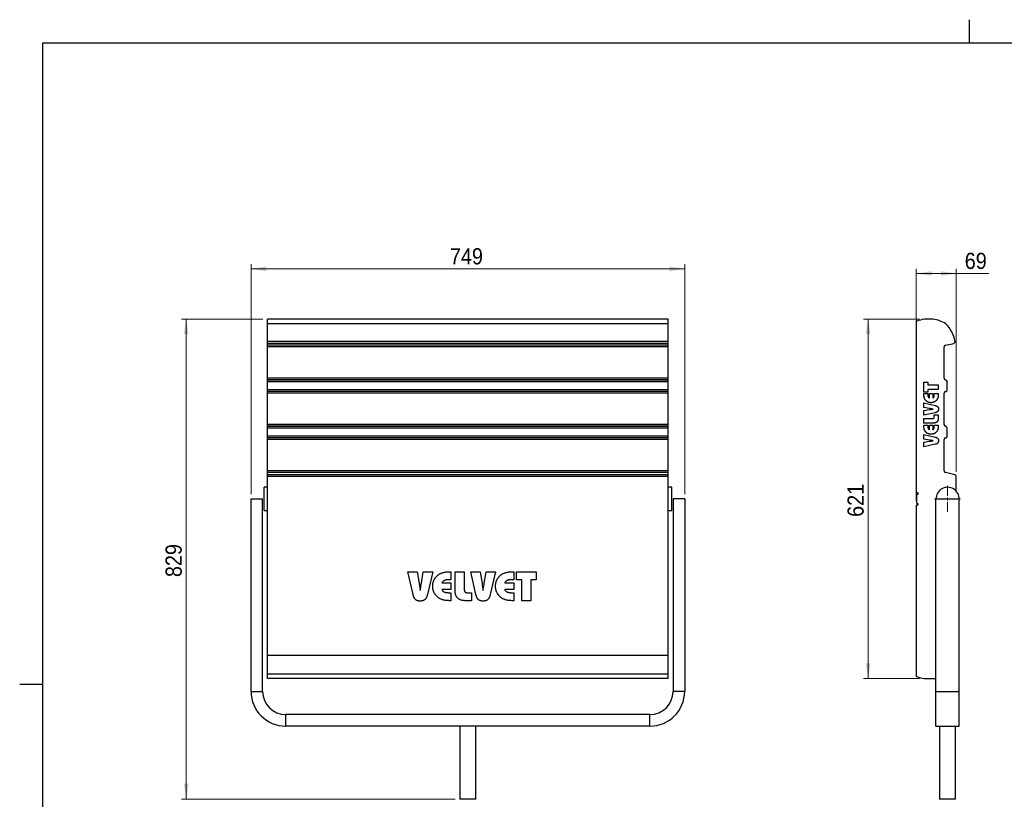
# Model space of a CAD drawing. Header units: millimetres. Extents: x 5 to 415, y 5 to 292.
# Tile 2 of 3: x 5 to 218, y 124 to 292. Entities that reach past the tile are written whole.
import ezdxf

# ---------------------------------------------------------------- set-up
doc = ezdxf.new("R2010")
doc.units = ezdxf.units.MM
doc.linetypes.add('SLD-Continua', pattern=[0])
doc.styles.add('SLDTEXTSTYLE0', font='GOTHIC.TTF', dxfattribs={"width": 0.913})
doc.dimstyles.new('SLDDIMSTYLE0', dxfattribs={"dimtxt": 3.5, "dimasz": 3.302, "dimexe": 0, "dimexo": 0.0625, "dimgap": 0.875, "dimtad": 1, "dimdec": 0, "dimlfac": 8, "dimrnd": 1e-09, "dimzin": 12, "dimdsep": 46, "dimtxsty": 'SLDTEXTSTYLE0', "dimsah": 1, "dimcen": 0.09, "dimadec": 0, "dimazin": 3, "dimtfac": 1, "dimtdec": 0, "dimtofl": 0, "dimtmove": 0, "dimatfit": 3, "dimfxl": 1, "dimfrac": 2, "dimtolj": 1, "dimtzin": 12, "dimarcsym": 0})

# ---------------------------------------------------------------- blocks, each defined once
blk = doc.blocks.new('_D')
at = {"color": 7, "linetype": 'SLD-Continua', "lineweight": 0}
for p, q in [((198.57, 188.18), (198.57, 238.19)), ((207.2, 194.36), (207.2, 238.19)), ((198.57, 237.19), (207.2, 237.19)), ((207.2, 237.19), (214.21, 237.19))]:
    blk.add_line(p, q, dxfattribs=at)
at = {"color": 7, "linetype": 'SLD-Continua', "lineweight": 18}
for points in [[(198.57, 237.19), (201.87, 236.69), (201.87, 237.7)], [(207.2, 237.19), (203.9, 237.7), (203.9, 236.69)]]:
    blk.add_solid(points, dxfattribs=at)
at = {"color": 7, "linetype": 'SLD-Continua', "lineweight": 18, "insert": (209.03, 241.67), "char_height": 3.5, "attachment_point": 1, "rotation": 360, "style": 'SLDTEXTSTYLE0'}
blk.add_mtext('69', dxfattribs=at)
blk = doc.blocks.new('_D_1')
at = {"color": 7, "linetype": 'SLD-Continua', "lineweight": 0}
for p, q in [((199.29, 227.34), (187.18, 227.34)), ((188.18, 227.34), (188.18, 149.71)), ((199.29, 149.71), (187.18, 149.71))]:
    blk.add_line(p, q, dxfattribs=at)
at = {"color": 7, "linetype": 'SLD-Continua', "lineweight": 18}
for points in [[(188.18, 227.34), (187.67, 224.03), (188.69, 224.03)], [(188.18, 149.71), (188.69, 153.01), (187.67, 153.01)]]:
    blk.add_solid(points, dxfattribs=at)
at = {"color": 7, "linetype": 'SLD-Continua', "lineweight": 18, "insert": (183.71, 184.64), "char_height": 3.5, "attachment_point": 1, "rotation": 90, "style": 'SLDTEXTSTYLE0'}
blk.add_mtext('621', dxfattribs=at)
blk = doc.blocks.new('SW_CENTERMARKSYMBOL_0')
at = {"color": 0, "linetype": 'SLD-Continua', "lineweight": 18}
for p, q in [((0, 0.625), (0, 2.8125)), ((-0.625, 0), (-2.8125, 0)), ((0, 0), (-0.3125, 0)), ((0, 0), (0, 0.3125)), ((0, 0), (0, -0.3125)), ((0, 0), (0.3125, 0)), ((0.625, 0), (2.8125, 0)), ((0, -0.625), (0, -2.8125))]:
    blk.add_line(p, q, dxfattribs=at)
blk = doc.blocks.new('_D_8')
at = {"color": 7, "linetype": 'SLD-Continua', "lineweight": 0}
for p, q in [((54.95, 189.52), (54.95, 239.19)), ((54.95, 238.19), (148.57, 238.19)), ((148.57, 189.52), (148.57, 239.19))]:
    blk.add_line(p, q, dxfattribs=at)
at = {"color": 7, "linetype": 'SLD-Continua', "lineweight": 18}
for points in [[(54.95, 238.19), (58.25, 237.68), (58.25, 238.7)], [(148.57, 238.19), (145.27, 238.7), (145.27, 237.68)]]:
    blk.add_solid(points, dxfattribs=at)
at = {"color": 7, "linetype": 'SLD-Continua', "lineweight": 18, "insert": (97.88, 242.66), "char_height": 3.5, "attachment_point": 1, "style": 'SLDTEXTSTYLE0'}
blk.add_mtext('749', dxfattribs=at)
blk = doc.blocks.new('_D_9')
at = {"color": 7, "linetype": 'SLD-Continua', "lineweight": 0}
for p, q in [((57.51, 227.34), (39.95, 227.34)), ((40.95, 227.34), (40.95, 123.71)), ((99.01, 123.71), (39.95, 123.71))]:
    blk.add_line(p, q, dxfattribs=at)
at = {"color": 7, "linetype": 'SLD-Continua', "lineweight": 18}
for points in [[(40.95, 227.34), (40.44, 224.03), (41.45, 224.03)], [(40.95, 123.71), (41.45, 127.01), (40.44, 127.01)]]:
    blk.add_solid(points, dxfattribs=at)
at = {"color": 7, "linetype": 'SLD-Continua', "lineweight": 18, "insert": (36.48, 171.64), "char_height": 3.5, "attachment_point": 1, "rotation": 90, "style": 'SLDTEXTSTYLE0'}
blk.add_mtext('829', dxfattribs=at)

msp = doc.modelspace()

# ---------------------------------------------------------------- linework, layer by layer
at = {"color": 7, "linetype": 'SLD-Continua', "lineweight": 25}
for p, q in [((210, 292.001), (210, 286.999)), ((10, 10), (10, 287)), ((10, 287), (410, 287)), ((145.008, 227.3361), (58.508, 227.3361)), ((58.508, 226.3416), (58.508, 227.3361)), ((145.008, 226.3416), (58.508, 226.3416)), ((58.508, 222.5332), (58.508, 226.3416)), ((145.008, 226.3416), (145.008, 227.3361)), ((145.008, 222.5332), (145.008, 226.3416)), ((198.57, 226.8075), (198.57, 189.8677)), ((202.174, 227.3361), (200.2861, 227.3361)), ((145.008, 222.5332), (58.508, 222.5332)), ((58.508, 222.1002), (58.508, 222.5332)), ((145.008, 222.1002), (58.508, 222.1002)), ((58.508, 221.6969), (58.508, 222.1002)), ((145.008, 221.6969), (58.508, 221.6969)), ((58.508, 221.3312), (58.508, 221.6969)), ((145.008, 221.3312), (58.508, 221.3312)), ((58.508, 214.5713), (58.508, 221.3312)), ((145.008, 222.1002), (145.008, 222.5332)), ((145.008, 221.6969), (145.008, 222.1002)), ((145.008, 221.3312), (145.008, 221.6969)), ((145.008, 214.5713), (145.008, 221.3312)), ((204.5738, 214.5713), (204.5738, 221.3312)), ((204.8659, 221.6969), (206.6451, 222.1002)), ((145.008, 214.5713), (58.508, 214.5713)), ((58.508, 214.2069), (58.508, 214.5713)), ((145.008, 214.2069), (58.508, 214.2069)), ((58.508, 214.1794), (58.508, 214.2069)), ((145.008, 214.1794), (58.508, 214.1794)), ((58.508, 213.815), (58.508, 214.1794)), ((145.008, 213.815), (58.508, 213.815)), ((58.508, 212.0831), (58.508, 213.815)), ((145.008, 214.2069), (145.008, 214.5713)), ((145.008, 214.1794), (145.008, 214.2069)), ((145.008, 213.815), (145.008, 214.1794)), ((145.008, 212.0831), (145.008, 213.815)), ((200.1988, 211.5548), (200.1988, 213.693)), ((200.1988, 213.693), (201.0623, 213.693)), ((201.0623, 213.693), (201.0623, 213.1173)), ((201.0623, 213.1173), (203.3238, 213.1173)), ((203.3238, 213.1173), (203.3238, 212.1305)), ((204.9738, 214.1794), (204.8604, 214.2069)), ((205.2605, 212.0831), (205.2605, 213.815)), ((145.008, 212.0831), (58.508, 212.0831)), ((58.508, 211.7187), (58.508, 212.0831)), ((145.008, 211.7187), (58.508, 211.7187)), ((58.508, 211.6912), (58.508, 211.7187)), ((145.008, 211.6912), (58.508, 211.6912)), ((58.508, 211.3268), (58.508, 211.6912)), ((145.008, 211.3268), (58.508, 211.3268)), ((58.508, 204.577), (58.508, 211.3268)), ((145.008, 211.7187), (145.008, 212.0831)), ((145.008, 211.6912), (145.008, 211.7187)), ((145.008, 211.3268), (145.008, 211.6912)), ((145.008, 204.577), (145.008, 211.3268)), ((201.0623, 211.5548), (200.1988, 211.5548)), ((200.1988, 211.267), (201.0623, 211.267)), ((200.1988, 211.1854), (200.1988, 211.267)), ((201.0623, 212.1305), (201.0623, 211.5548)), ((203.3238, 212.1305), (201.0623, 212.1305)), ((201.0623, 211.267), (201.0623, 211.0781)), ((201.3912, 211.267), (202.1314, 211.267)), ((201.3912, 210.2847), (201.3912, 211.267)), ((202.1314, 211.267), (202.1314, 210.2802)), ((202.4603, 211.267), (203.3238, 211.267)), ((202.4603, 211.0781), (202.4603, 211.267)), ((203.3238, 211.267), (203.3238, 211.1854)), ((204.5738, 204.577), (204.5738, 211.3268)), ((204.8604, 211.6912), (204.9738, 211.7187)), ((200.1988, 209.2522), (202.6524, 208.6856)), ((200.1988, 208.2429), (200.1988, 209.2522)), ((201.449, 208.0289), (200.1988, 208.2429)), ((200.1988, 207.5773), (201.4516, 207.7957)), ((200.1988, 206.5795), (200.1988, 207.5773)), ((202.6524, 207.1346), (200.1988, 206.5795)), ((202.1609, 207.8979), (202.2329, 207.9069)), ((202.4603, 206.6618), (203.3238, 206.6618)), ((202.4603, 206.1915), (202.4603, 206.6618)), ((203.3238, 206.6618), (203.3238, 206.0501)), ((145.008, 204.577), (58.508, 204.577)), ((58.508, 204.2181), (58.508, 204.577)), ((145.008, 204.2181), (58.508, 204.2181)), ((58.508, 204.1714), (58.508, 204.2181)), ((145.008, 204.1714), (58.508, 204.1714)), ((58.508, 203.8125), (58.508, 204.1714)), ((145.008, 204.2181), (145.008, 204.577)), ((145.008, 204.1714), (145.008, 204.2181)), ((145.008, 203.8125), (145.008, 204.1714)), ((200.1988, 205.8805), (202.1538, 205.8805)), ((200.1988, 204.8937), (200.1988, 205.8805)), ((202.2219, 204.8937), (200.1988, 204.8937)), ((200.1988, 204.4414), (201.0623, 204.4414)), ((200.1988, 204.3598), (200.1988, 204.4414)), ((201.0623, 204.4414), (201.0623, 204.2525)), ((201.3912, 204.4414), (202.1314, 204.4414)), ((201.3912, 203.459), (201.3912, 204.4414)), ((202.1314, 204.4414), (202.1314, 203.4545)), ((202.4603, 204.4414), (203.3238, 204.4414)), ((202.4603, 204.2525), (202.4603, 204.4414)), ((203.3238, 204.4414), (203.3238, 204.3598)), ((204.9942, 204.1714), (204.84, 204.2181)), ((145.008, 203.8125), (58.508, 203.8125)), ((58.508, 202.0767), (58.508, 203.8125)), ((145.008, 202.0767), (58.508, 202.0767)), ((58.508, 201.7123), (58.508, 202.0767)), ((145.008, 202.0767), (145.008, 203.8125)), ((145.008, 201.7123), (145.008, 202.0767)), ((200.1988, 202.4266), (202.6524, 201.8599)), ((200.1988, 201.4172), (200.1988, 202.4266)), ((205.2605, 202.0767), (205.2605, 203.8125)), ((145.008, 201.7123), (58.508, 201.7123)), ((58.508, 201.6848), (58.508, 201.7123)), ((145.008, 201.6848), (58.508, 201.6848)), ((58.508, 201.3204), (58.508, 201.6848)), ((145.008, 201.3204), (58.508, 201.3204)), ((58.508, 194.5702), (58.508, 201.3204)), ((145.008, 201.6848), (145.008, 201.7123)), ((145.008, 201.3204), (145.008, 201.6848)), ((145.008, 194.5702), (145.008, 201.3204)), ((201.449, 201.2033), (200.1988, 201.4172)), ((200.1988, 200.7516), (201.4516, 200.9701)), ((200.1988, 199.7539), (200.1988, 200.7516)), ((202.6524, 200.309), (200.1988, 199.7539)), ((202.1609, 201.0722), (202.2329, 201.0812)), ((204.5738, 194.5702), (204.5738, 201.3204)), ((204.8604, 201.6848), (204.9738, 201.7123)), ((145.008, 194.5702), (58.508, 194.5702)), ((58.508, 194.2052), (58.508, 194.5702)), ((145.008, 194.2052), (58.508, 194.2052)), ((58.508, 193.7218), (58.508, 194.2052)), ((145.008, 193.7218), (58.508, 193.7218)), ((58.508, 193.3569), (58.508, 193.7218)), ((145.008, 194.2052), (145.008, 194.5702)), ((145.008, 193.7218), (145.008, 194.2052)), ((145.008, 193.3569), (145.008, 193.7218)), ((206.9116, 193.7218), (204.8627, 194.2052)), ((145.008, 193.3569), (58.508, 193.3569)), ((58.508, 190.1708), (58.508, 193.3569)), ((145.008, 190.1708), (145.008, 193.3569)), ((207.2005, 190.1708), (207.2005, 193.3569)), ((58.508, 191.0223), (57.758, 191.0223)), ((57.758, 188.5223), (57.758, 191.0223)), ((58.508, 186.8738), (58.508, 190.1708)), ((145.758, 191.0223), (145.008, 191.0223)), ((145.008, 186.8738), (145.008, 190.1708)), ((145.758, 188.5223), (145.758, 191.0223)), ((198.57, 189.8677), (198.895, 189.8677)), ((198.6337, 189.3737), (198.6337, 187.6713)), ((198.895, 189.4987), (198.7587, 189.4987)), ((198.895, 189.8677), (198.895, 189.4987)), ((54.9464, 146.9589), (54.9464, 188.5223)), ((54.9464, 188.5223), (57.4464, 188.5223)), ((57.4464, 146.9589), (57.4464, 188.5223)), ((57.758, 186.0223), (57.758, 188.5223)), ((145.758, 186.0223), (145.758, 188.5223)), ((146.0696, 188.5223), (146.0696, 146.9589)), ((148.5696, 188.5223), (146.0696, 188.5223)), ((148.5696, 188.5223), (148.5696, 146.9589)), ((198.57, 187.1773), (198.57, 150.2375)), ((198.895, 187.1773), (198.57, 187.1773)), ((198.7587, 187.5463), (198.895, 187.5463)), ((198.895, 187.5463), (198.895, 187.1773)), ((202.82, 188.5223), (207.82, 188.5223)), ((202.82, 146.9589), (202.82, 188.5223)), ((207.82, 146.9589), (207.82, 188.5223)), ((57.758, 186.0223), (58.508, 186.0223)), ((58.508, 154.7048), (58.508, 186.8738)), ((145.008, 154.7048), (145.008, 186.8738)), ((145.008, 186.0223), (145.758, 186.0223)), ((88.8142, 172.7884), (90.8097, 172.7884)), ((89.9244, 167.8812), (88.8142, 172.7884)), ((90.8097, 172.7884), (91.2466, 170.2828)), ((91.7131, 170.2879), (92.141, 172.7884)), ((92.141, 172.7884), (94.1596, 172.7884)), ((94.1596, 172.7884), (93.0263, 167.8812)), ((97.9438, 172.7884), (98.107, 172.7884)), ((98.107, 172.7884), (98.107, 171.0615)), ((99.0116, 172.7884), (100.9853, 172.7884)), ((99.0116, 168.7421), (99.0116, 172.7884)), ((100.9853, 172.7884), (100.9853, 168.8783)), ((102.3833, 172.7884), (104.3788, 172.7884)), ((103.4935, 167.8812), (102.3833, 172.7884)), ((104.3788, 172.7884), (104.8157, 170.2828)), ((105.2821, 170.2879), (105.71, 172.7884)), ((105.71, 172.7884), (107.7287, 172.7884)), ((107.7287, 172.7884), (106.5954, 167.8812)), ((111.5129, 172.7884), (111.6761, 172.7884)), ((111.6761, 172.7884), (111.6761, 171.0615)), ((112.2517, 172.7884), (116.528, 172.7884)), ((112.2517, 171.0615), (112.2517, 172.7884)), ((116.528, 172.7884), (116.528, 171.0615)), ((96.1423, 170.4036), (98.107, 170.4036)), ((98.107, 171.0615), (97.7292, 171.0615)), ((98.107, 170.4036), (98.107, 168.9233)), ((109.7114, 170.4036), (111.6761, 170.4036)), ((111.6761, 171.0615), (111.2983, 171.0615)), ((111.6761, 170.4036), (111.6761, 168.9233)), ((113.403, 171.0615), (112.2517, 171.0615)), ((113.403, 166.5384), (113.403, 171.0615)), ((115.3767, 171.0615), (115.3767, 166.5384)), ((116.528, 171.0615), (115.3767, 171.0615)), ((91.4509, 168.8642), (91.4689, 168.7203)), ((98.107, 168.9233), (96.1333, 168.9233)), ((97.7292, 168.2654), (98.107, 168.2654)), ((98.107, 168.2654), (98.107, 166.5384)), ((101.6072, 168.2654), (102.5478, 168.2654)), ((102.5478, 168.2654), (102.5478, 166.5384)), ((105.02, 168.8642), (105.038, 168.7203)), ((111.6761, 168.9233), (109.7024, 168.9233)), ((111.2983, 168.2654), (111.6761, 168.2654)), ((111.6761, 168.2654), (111.6761, 166.5384)), ((98.107, 166.5384), (97.9438, 166.5384)), ((102.5478, 166.5384), (101.3245, 166.5384)), ((111.6761, 166.5384), (111.5129, 166.5384)), ((115.3767, 166.5384), (113.403, 166.5384)), ((145.008, 154.7048), (58.508, 154.7048)), ((58.508, 150.7034), (58.508, 154.7048)), ((145.008, 150.7034), (145.008, 154.7048)), ((145.008, 150.7034), (58.508, 150.7034)), ((58.508, 149.7089), (58.508, 150.7034)), ((145.008, 149.7089), (58.508, 149.7089)), ((145.008, 149.7089), (145.008, 150.7034)), ((200.2861, 149.7089), (202.174, 149.7089)), ((4.999, 148.5), (10.001, 148.5)), ((54.9464, 146.9589), (57.4464, 146.9589)), ((148.5696, 146.9589), (146.0696, 146.9589)), ((202.82, 146.9589), (207.82, 146.9589)), ((202.82, 139.4598), (202.82, 146.9589)), ((207.82, 139.4598), (207.82, 146.9589)), ((62.4455, 139.4598), (62.4455, 141.9598)), ((141.0705, 141.9598), (62.4455, 141.9598)), ((141.0705, 139.4598), (141.0705, 141.9598)), ((141.0705, 139.4598), (62.4455, 139.4598)), ((100.008, 139.4598), (100.008, 123.7098)), ((103.508, 123.7098), (103.508, 139.4598)), ((202.82, 139.4598), (207.82, 139.4598)), ((203.57, 139.4598), (203.57, 123.7098)), ((207.07, 123.7098), (207.07, 139.4598)), ((103.508, 123.7098), (100.008, 123.7098)), ((207.07, 123.7098), (203.57, 123.7098))]:
    msp.add_line(p, q, dxfattribs=at)
at = {"color": 7, "linetype": 'SLD-Continua', "lineweight": 25, "flags": 128}
msp.add_lwpolyline([(202.174, 149.7089), (202.5407, 149.7701), (202.82, 149.8297)], dxfattribs=at)
at = {"color": 7, "linetype": 'SLD-Continua', "lineweight": 25}
for centre, radius, start, end in [((198.7554, 226.6398), 0.25, 111.830462, 137.891097), ((201.7295, 219.2154), 8.2479, 100.079396, 111.830462), ((201.157, 220.1077), 7.2996, 58.649545, 81.990707), ((199.75, 221.2236), 7.2995, 10.336013, 44.518699), ((204.9488, 221.3312), 0.375, 102.773073, 180), ((206.5622, 222.466), 0.375, 282.773073, 10.336013), ((204.9488, 214.5713), 0.375, 180, 256.373005), ((204.8855, 213.815), 0.375, 360, 76.373005), ((204.9488, 211.3268), 0.375, 103.626995, 180), ((204.8855, 212.0831), 0.375, 283.626995, 360), ((204.9488, 204.577), 0.375, 180, 253.141601), ((204.8855, 203.8125), 0.375, 360, 73.141601), ((204.8855, 202.0767), 0.375, 283.626995, 360), ((204.9488, 201.3204), 0.375, 103.626995, 180), ((204.9488, 194.5702), 0.375, 180, 256.726149), ((206.8255, 193.3569), 0.375, 360, 76.726149), ((198.7587, 189.3737), 0.125, 90, 180), ((205.3211, 188.5223), 2.5, 358.285791, 180), ((198.7587, 187.6713), 0.125, 180, 270), ((198.7554, 150.4052), 0.25, 222.108903, 248.169538), ((201.7295, 157.8296), 8.2479, 248.169538, 259.920603), ((62.4455, 146.9589), 7.4991, 180, 270), ((62.4455, 146.9589), 4.9991, 180, 270), ((141.0705, 146.9589), 7.4991, 270, 0), ((141.0705, 146.9589), 4.9991, 270, 0)]:
    msp.add_arc(centre, radius, start, end, dxfattribs=at)
for points, knots in [([(200.4628, 209.9917), (200.4415, 210.0268), (200.3976, 210.0991), (200.3452, 210.2193), (200.2995, 210.3505), (200.2625, 210.4938), (200.2337, 210.6493), (200.2139, 210.8171), (200.2004, 210.9972), (200.1994, 211.1214), (200.1988, 211.1854)], [0, 0, 0, 0, 0.099467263, 0.204643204, 0.31668497, 0.435702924, 0.56287169, 0.699267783, 0.844875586, 1, 1, 1, 1]), ([(201.0623, 211.0781), (201.0626, 211.0505), (201.0631, 210.9969), (201.0662, 210.9191), (201.0718, 210.8465), (201.0803, 210.7792), (201.0903, 210.7172), (201.103, 210.6605), (201.1184, 210.6092), (201.1412, 210.5483), (201.1785, 210.479), (201.2362, 210.4045), (201.3075, 210.3383), (201.3628, 210.3029), (201.3912, 210.2847)], [0, 0, 0, 0, 0.09137385, 0.17714393, 0.25742841, 0.33236133, 0.40129015, 0.46520457, 0.52435845, 0.57815667, 0.68018493, 0.7831747, 0.88841916, 1, 1, 1, 1]), ([(202.1314, 210.2802), (202.1598, 210.2979), (202.2155, 210.3327), (202.2868, 210.3983), (202.3444, 210.4729), (202.3815, 210.5425), (202.4041, 210.6039), (202.4196, 210.6555), (202.4323, 210.7129), (202.4422, 210.7756), (202.4508, 210.8435), (202.4564, 210.9168), (202.4594, 210.9957), (202.46, 211.0501), (202.4603, 211.0781)], [0, 0, 0, 0, 0.110164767, 0.215335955, 0.316759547, 0.418836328, 0.472991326, 0.531813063, 0.596055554, 0.66598709, 0.740499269, 0.821035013, 0.907730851, 1, 1, 1, 1]), ([(203.3238, 211.1854), (203.3231, 211.1214), (203.3219, 210.9972), (203.3096, 210.8171), (203.2894, 210.6493), (203.2608, 210.4938), (203.2235, 210.3506), (203.179, 210.219), (203.1256, 210.0991), (203.0813, 210.0268), (203.0597, 209.9917)], [0, 0, 0, 0, 0.15508276, 0.30061543, 0.4369749, 0.56410951, 0.6830955, 0.7949378, 0.90029883, 1, 1, 1, 1]), ([(201.7594, 209.2933), (201.7264, 209.2937), (201.6609, 209.2944), (201.5637, 209.3041), (201.4684, 209.3179), (201.375, 209.3379), (201.2836, 209.364), (201.1935, 209.3942), (201.1061, 209.4321), (201.0207, 209.4743), (200.9379, 209.5217), (200.8587, 209.5745), (200.7835, 209.6324), (200.712, 209.695), (200.6438, 209.7618), (200.5793, 209.8334), (200.5187, 209.91), (200.4816, 209.9643), (200.4628, 209.9917)], [0, 0, 0, 0, 0.06441234, 0.12781938, 0.19038123, 0.25237884, 0.31406266, 0.37594456, 0.43776427, 0.49984502, 0.56202707, 0.62383688, 0.68555612, 0.74719174, 0.80928234, 0.8717505, 0.93515755, 1, 1, 1, 1]), ([(203.0597, 209.9917), (203.041, 209.9645), (203.0039, 209.9106), (202.9431, 209.8346), (202.8788, 209.7631), (202.8105, 209.6962), (202.7386, 209.6336), (202.6625, 209.5766), (202.5833, 209.5236), (202.5005, 209.4755), (202.4148, 209.4327), (202.327, 209.395), (202.2372, 209.3638), (202.1454, 209.3378), (202.0516, 209.3179), (201.9558, 209.3042), (201.8583, 209.2944), (201.7926, 209.2937), (201.7594, 209.2933)], [0, 0, 0, 0, 0.06437995, 0.12734153, 0.18969294, 0.25166751, 0.31350281, 0.37518581, 0.43688011, 0.49915466, 0.56167903, 0.62338321, 0.68528607, 0.74685461, 0.80914454, 0.8720023, 0.93529084, 1, 1, 1, 1]), ([(202.6524, 208.6856), (202.6831, 208.6782), (202.7426, 208.6639), (202.8278, 208.6374), (202.9062, 208.6078), (202.9784, 208.5761), (203.0434, 208.5407), (203.1019, 208.5027), (203.1537, 208.4615), (203.1989, 208.4167), (203.2391, 208.3688), (203.2719, 208.3155), (203.3015, 208.259), (203.3243, 208.1971), (203.3432, 208.131), (203.3556, 208.0602), (203.3636, 207.985), (203.3645, 207.9335), (203.3649, 207.9069)], [0, 0, 0, 0, 0.081246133, 0.157400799, 0.229237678, 0.296815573, 0.360178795, 0.419470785, 0.47591701, 0.530071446, 0.582909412, 0.636406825, 0.690863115, 0.746836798, 0.80579249, 0.867392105, 0.931644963, 1, 1, 1, 1]), ([(201.5602, 208.0116), (201.5467, 208.0135), (201.5225, 208.0168), (201.4906, 208.022), (201.467, 208.0259), (201.4542, 208.0281), (201.449, 208.0289)], [0, 0, 0, 0, 0.36344061, 0.65261841, 0.86104736, 1, 1, 1, 1]), ([(201.4516, 207.7957), (201.4617, 207.7974), (201.4874, 207.8018), (201.5342, 207.8096), (201.5979, 207.8191), (201.6782, 207.8305), (201.7752, 207.8448), (201.8889, 207.8608), (202.0193, 207.8788), (202.1119, 207.8913), (202.1609, 207.8979)], [0, 0, 0, 0, 0.042742, 0.10906555, 0.19883301, 0.31205265, 0.44885489, 0.60911214, 0.79282668, 1, 1, 1, 1]), ([(202.2329, 207.9069), (202.1236, 207.9234), (201.8993, 207.9575), (201.6752, 207.9932), (201.5602, 208.0116)], [0, 0, 0, 0, 0.48690311, 1, 1, 1, 1]), ([(203.3649, 207.9069), (203.3644, 207.8809), (203.3635, 207.8302), (203.3556, 207.7564), (203.3433, 207.6866), (203.3241, 207.6215), (203.3015, 207.5599), (203.2721, 207.5034), (203.2388, 207.4506), (203.1991, 207.4028), (203.1534, 207.3586), (203.1017, 207.3176), (203.0438, 207.2786), (202.9782, 207.2443), (202.9062, 207.2123), (202.8278, 207.1828), (202.7426, 207.1562), (202.6831, 207.142), (202.6524, 207.1346)], [0, 0, 0, 0, 0.06704842, 0.13108313, 0.19191227, 0.25010783, 0.30637135, 0.36110962, 0.41441716, 0.46752873, 0.52157624, 0.57831474, 0.63821917, 0.7016475, 0.76957532, 0.84178417, 0.91833317, 1, 1, 1, 1]), ([(200.4628, 203.166), (200.4415, 203.2012), (200.3976, 203.2734), (200.3452, 203.3936), (200.2995, 203.5248), (200.2625, 203.6682), (200.2337, 203.8236), (200.2139, 203.9914), (200.2004, 204.1715), (200.1994, 204.2957), (200.1988, 204.3598)], [0, 0, 0, 0, 0.099467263, 0.204643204, 0.31668497, 0.435702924, 0.56287169, 0.699267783, 0.844875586, 1, 1, 1, 1]), ([(201.0623, 204.2525), (201.0626, 204.2248), (201.0631, 204.1713), (201.0662, 204.0935), (201.0718, 204.0208), (201.0803, 203.9535), (201.0903, 203.8915), (201.103, 203.8348), (201.1184, 203.7835), (201.1412, 203.7226), (201.1785, 203.6533), (201.2362, 203.5789), (201.3075, 203.5126), (201.3628, 203.4772), (201.3912, 203.459)], [0, 0, 0, 0, 0.09137385, 0.17714393, 0.25742841, 0.33236133, 0.40129015, 0.46520457, 0.52435845, 0.57815667, 0.68018493, 0.7831747, 0.88841916, 1, 1, 1, 1]), ([(202.1314, 203.4545), (202.1598, 203.4723), (202.2155, 203.507), (202.2868, 203.5727), (202.3444, 203.6473), (202.3815, 203.7168), (202.4041, 203.7782), (202.4196, 203.8299), (202.4323, 203.8872), (202.4422, 203.9499), (202.4508, 204.0178), (202.4564, 204.0911), (202.4594, 204.17), (202.46, 204.2244), (202.4603, 204.2525)], [0, 0, 0, 0, 0.110164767, 0.215335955, 0.316759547, 0.418836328, 0.472991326, 0.531813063, 0.596055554, 0.66598709, 0.740499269, 0.821035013, 0.907730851, 1, 1, 1, 1]), ([(202.1538, 205.8805), (202.1781, 205.8815), (202.2239, 205.8834), (202.2881, 205.8969), (202.342, 205.9216), (202.3864, 205.9562), (202.4204, 206.0012), (202.4443, 206.0561), (202.4583, 206.1207), (202.4596, 206.167), (202.4603, 206.1915)], [0, 0, 0, 0, 0.14519165, 0.27392175, 0.38975558, 0.4974467, 0.60716279, 0.72363303, 0.85361398, 1, 1, 1, 1]), ([(203.3238, 206.0501), (203.3228, 206.0026), (203.321, 205.9103), (203.3092, 205.7766), (203.2879, 205.6525), (203.2589, 205.5379), (203.2207, 205.4329), (203.1749, 205.3373), (203.1196, 205.2517), (203.0565, 205.175), (202.9836, 205.1082), (202.9018, 205.0508), (202.8112, 205.0015), (202.711, 204.962), (202.6016, 204.9311), (202.483, 204.9099), (202.3555, 204.896), (202.2674, 204.8944), (202.2219, 204.8937)], [0, 0, 0, 0, 0.07756036, 0.15049583, 0.21852484, 0.28272401, 0.34292893, 0.40040136, 0.45522536, 0.5087882, 0.56192247, 0.61579063, 0.67141725, 0.72971231, 0.79106085, 0.85640091, 0.9259298, 1, 1, 1, 1]), ([(203.3238, 204.3598), (203.3231, 204.2957), (203.3219, 204.1715), (203.3096, 203.9914), (203.2894, 203.8236), (203.2608, 203.6681), (203.2235, 203.525), (203.179, 203.3933), (203.1256, 203.2734), (203.0813, 203.2012), (203.0597, 203.166)], [0, 0, 0, 0, 0.15508276, 0.30061543, 0.4369749, 0.56410951, 0.6830955, 0.7949378, 0.90029883, 1, 1, 1, 1]), ([(201.7594, 202.4677), (201.7264, 202.468), (201.6609, 202.4688), (201.5637, 202.4785), (201.4684, 202.4923), (201.375, 202.5122), (201.2836, 202.5383), (201.1935, 202.5686), (201.1061, 202.6064), (201.0207, 202.6487), (200.9379, 202.696), (200.8587, 202.7488), (200.7835, 202.8068), (200.712, 202.8694), (200.6438, 202.9361), (200.5793, 203.0077), (200.5187, 203.0844), (200.4816, 203.1386), (200.4628, 203.166)], [0, 0, 0, 0, 0.06441234, 0.12781938, 0.19038123, 0.25237884, 0.31406266, 0.37594456, 0.43776427, 0.49984502, 0.56202707, 0.62383688, 0.68555612, 0.74719174, 0.80928234, 0.8717505, 0.93515755, 1, 1, 1, 1]), ([(203.0597, 203.166), (203.041, 203.1388), (203.0039, 203.085), (202.9431, 203.0089), (202.8788, 202.9374), (202.8105, 202.8705), (202.7386, 202.808), (202.6625, 202.751), (202.5833, 202.698), (202.5005, 202.6498), (202.4148, 202.6071), (202.327, 202.5694), (202.2372, 202.5382), (202.1454, 202.5122), (202.0516, 202.4923), (201.9558, 202.4785), (201.8583, 202.4687), (201.7926, 202.468), (201.7594, 202.4677)], [0, 0, 0, 0, 0.06437995, 0.12734153, 0.18969294, 0.25166751, 0.31350281, 0.37518581, 0.43688011, 0.49915466, 0.56167903, 0.62338321, 0.68528607, 0.74685461, 0.80914454, 0.8720023, 0.93529084, 1, 1, 1, 1]), ([(201.5602, 201.1859), (201.5467, 201.1878), (201.5225, 201.1912), (201.4906, 201.1963), (201.467, 201.2003), (201.4542, 201.2024), (201.449, 201.2033)], [0, 0, 0, 0, 0.36344061, 0.65261841, 0.86104736, 1, 1, 1, 1]), ([(201.4516, 200.9701), (201.4617, 200.9718), (201.4874, 200.9762), (201.5342, 200.9839), (201.5979, 200.9935), (201.6782, 201.0048), (201.7752, 201.0192), (201.8889, 201.0351), (202.0193, 201.0531), (202.1119, 201.0656), (202.1609, 201.0722)], [0, 0, 0, 0, 0.042742, 0.10906555, 0.19883301, 0.31205265, 0.44885489, 0.60911214, 0.79282668, 1, 1, 1, 1]), ([(202.2329, 201.0812), (202.1236, 201.0978), (201.8993, 201.1318), (201.6752, 201.1676), (201.5602, 201.1859)], [0, 0, 0, 0, 0.48690311, 1, 1, 1, 1]), ([(202.6524, 201.8599), (202.6831, 201.8525), (202.7426, 201.8383), (202.8278, 201.8118), (202.9062, 201.7822), (202.9784, 201.7504), (203.0434, 201.715), (203.1019, 201.677), (203.1537, 201.6358), (203.1989, 201.5911), (203.2391, 201.5432), (203.2719, 201.4899), (203.3015, 201.4333), (203.3243, 201.3714), (203.3432, 201.3054), (203.3556, 201.2345), (203.3636, 201.1594), (203.3645, 201.1078), (203.3649, 201.0812)], [0, 0, 0, 0, 0.081246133, 0.157400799, 0.229237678, 0.296815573, 0.360178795, 0.419470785, 0.47591701, 0.530071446, 0.582909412, 0.636406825, 0.690863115, 0.746836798, 0.80579249, 0.867392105, 0.931644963, 1, 1, 1, 1]), ([(203.3649, 201.0812), (203.3644, 201.0553), (203.3635, 201.0046), (203.3556, 200.9307), (203.3433, 200.8609), (203.3241, 200.7958), (203.3015, 200.7343), (203.2721, 200.6778), (203.2388, 200.625), (203.1991, 200.5771), (203.1534, 200.533), (203.1017, 200.4919), (203.0438, 200.453), (202.9782, 200.4186), (202.9062, 200.3866), (202.8278, 200.3571), (202.7426, 200.3306), (202.6831, 200.3163), (202.6524, 200.309)], [0, 0, 0, 0, 0.06704842, 0.13108313, 0.19191227, 0.25010783, 0.30637135, 0.36110962, 0.41441716, 0.46752873, 0.52157624, 0.57831474, 0.63821917, 0.7016475, 0.76957532, 0.84178417, 0.91833317, 1, 1, 1, 1]), ([(94.1596, 169.6673), (94.1603, 169.7333), (94.1618, 169.8643), (94.1812, 170.0585), (94.2088, 170.2492), (94.2487, 170.4359), (94.3007, 170.6184), (94.3617, 170.798), (94.4371, 170.9724), (94.5216, 171.1434), (94.6163, 171.309), (94.7218, 171.4675), (94.8382, 171.6178), (94.9626, 171.762), (95.0966, 171.8983), (95.2396, 172.0274), (95.393, 172.1487), (95.5015, 172.2228), (95.5564, 172.2603)], [0, 0, 0, 0, 0.06441749, 0.1278296, 0.19039644, 0.25239902, 0.31408777, 0.37557921, 0.43740386, 0.49948957, 0.56167659, 0.62349134, 0.68521551, 0.74717153, 0.8092671, 0.87174025, 0.93515236, 1, 1, 1, 1]), ([(95.5564, 172.2603), (95.6266, 172.303), (95.7712, 172.3908), (96.0112, 172.4959), (96.2741, 172.5854), (96.5607, 172.6594), (96.8713, 172.719), (97.2072, 172.7581), (97.5673, 172.7852), (97.8157, 172.7873), (97.9438, 172.7884)], [0, 0, 0, 0, 0.09947454, 0.20465818, 0.31653871, 0.43556538, 0.56283969, 0.69924577, 0.84486423, 1, 1, 1, 1]), ([(107.7287, 169.6673), (107.7294, 169.7333), (107.7309, 169.8643), (107.7503, 170.0585), (107.7779, 170.2492), (107.8178, 170.4359), (107.8697, 170.6184), (107.9307, 170.798), (108.0062, 170.9724), (108.0907, 171.1434), (108.1854, 171.309), (108.2909, 171.4675), (108.4073, 171.6178), (108.5316, 171.762), (108.6657, 171.8983), (108.8087, 172.0274), (108.9621, 172.1487), (109.0706, 172.2228), (109.1254, 172.2603)], [0, 0, 0, 0, 0.06441749, 0.1278296, 0.19039644, 0.25239902, 0.31408777, 0.37557921, 0.43740386, 0.49948957, 0.56167659, 0.62349134, 0.68521551, 0.74717153, 0.8092671, 0.87174025, 0.93515236, 1, 1, 1, 1]), ([(109.1254, 172.2603), (109.1957, 172.303), (109.3402, 172.3908), (109.5803, 172.4959), (109.8432, 172.5854), (110.1298, 172.6594), (110.4404, 172.719), (110.7762, 172.7581), (111.1364, 172.7852), (111.3847, 172.7873), (111.5129, 172.7884)], [0, 0, 0, 0, 0.09947454, 0.20465818, 0.31653871, 0.43556538, 0.56283969, 0.69924577, 0.84486423, 1, 1, 1, 1]), ([(91.2466, 170.2828), (91.2501, 170.2627), (91.2588, 170.2113), (91.2744, 170.1176), (91.2934, 169.9903), (91.3161, 169.8296), (91.3449, 169.6357), (91.3767, 169.4082), (91.4128, 169.1474), (91.4377, 168.9623), (91.4509, 168.8642)], [0, 0, 0, 0, 0.042742, 0.10906555, 0.19883301, 0.31205265, 0.44885489, 0.60911214, 0.79282668, 1, 1, 1, 1]), ([(91.4689, 168.7203), (91.5021, 168.9388), (91.5701, 169.3875), (91.6417, 169.8357), (91.6784, 170.0656)], [0, 0, 0, 0, 0.48690311, 1, 1, 1, 1]), ([(91.6784, 170.0656), (91.6821, 170.0926), (91.6888, 170.1411), (91.6992, 170.2049), (91.7071, 170.2519), (91.7114, 170.2776), (91.7131, 170.2879)], [0, 0, 0, 0, 0.36344061, 0.65261841, 0.86104736, 1, 1, 1, 1]), ([(97.7292, 171.0615), (97.6739, 171.0609), (97.5668, 171.0597), (97.4112, 171.0536), (97.2659, 171.0423), (97.1313, 171.0255), (97.0072, 171.0054), (96.8939, 170.9799), (96.7913, 170.9492), (96.6695, 170.9036), (96.5308, 170.829), (96.382, 170.7136), (96.2496, 170.5711), (96.1787, 170.4605), (96.1423, 170.4036)], [0, 0, 0, 0, 0.09137385, 0.17714393, 0.25742841, 0.33236133, 0.40129015, 0.46520457, 0.52435845, 0.57815667, 0.68018493, 0.7831747, 0.88841916, 1, 1, 1, 1]), ([(104.8157, 170.2828), (104.8191, 170.2627), (104.8279, 170.2113), (104.8434, 170.1176), (104.8625, 169.9903), (104.8852, 169.8296), (104.914, 169.6357), (104.9458, 169.4082), (104.9818, 169.1474), (105.0068, 168.9623), (105.02, 168.8642)], [0, 0, 0, 0, 0.042742, 0.10906555, 0.19883301, 0.31205265, 0.44885489, 0.60911214, 0.79282668, 1, 1, 1, 1]), ([(105.038, 168.7203), (105.0711, 168.9388), (105.1392, 169.3875), (105.2107, 169.8357), (105.2475, 170.0656)], [0, 0, 0, 0, 0.48690311, 1, 1, 1, 1]), ([(105.2475, 170.0656), (105.2512, 170.0926), (105.2579, 170.1411), (105.2683, 170.2049), (105.2762, 170.2519), (105.2804, 170.2776), (105.2821, 170.2879)], [0, 0, 0, 0, 0.36344061, 0.65261841, 0.86104736, 1, 1, 1, 1]), ([(111.2983, 171.0615), (111.243, 171.0609), (111.1359, 171.0597), (110.9803, 171.0536), (110.835, 171.0423), (110.7004, 171.0255), (110.5763, 171.0054), (110.463, 170.9799), (110.3604, 170.9492), (110.2386, 170.9036), (110.0999, 170.829), (109.9511, 170.7136), (109.8186, 170.5711), (109.7478, 170.4605), (109.7114, 170.4036)], [0, 0, 0, 0, 0.09137385, 0.17714393, 0.25742841, 0.33236133, 0.40129015, 0.46520457, 0.52435845, 0.57815667, 0.68018493, 0.7831747, 0.88841916, 1, 1, 1, 1]), ([(95.5564, 167.0665), (95.5019, 167.104), (95.3942, 167.1781), (95.2421, 167.2999), (95.0991, 167.4285), (94.9653, 167.565), (94.8402, 167.7087), (94.7262, 167.861), (94.6202, 168.0194), (94.5239, 168.185), (94.4384, 168.3564), (94.363, 168.5321), (94.3006, 168.7117), (94.2486, 168.8952), (94.2088, 169.0829), (94.1813, 169.2743), (94.1617, 169.4694), (94.1603, 169.6009), (94.1596, 169.6673)], [0, 0, 0, 0, 0.064379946, 0.127341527, 0.189692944, 0.25166751, 0.313502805, 0.37518581, 0.436880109, 0.49915466, 0.561679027, 0.623383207, 0.685286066, 0.746854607, 0.809144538, 0.872002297, 0.93529084, 1, 1, 1, 1]), ([(96.1333, 168.9233), (96.1688, 168.8663), (96.2382, 168.755), (96.3701, 168.6126), (96.5183, 168.4958), (96.6579, 168.422), (96.7805, 168.3763), (96.8842, 168.3472), (96.9986, 168.3212), (97.1241, 168.3017), (97.2599, 168.2844), (97.4065, 168.2732), (97.5642, 168.2671), (97.6731, 168.266), (97.7292, 168.2654)], [0, 0, 0, 0, 0.11013906, 0.21528571, 0.3171174, 0.41917037, 0.47331273, 0.5319223, 0.5961498, 0.66606502, 0.74055982, 0.82107677, 0.90775238, 1, 1, 1, 1]), ([(101.3245, 166.5384), (101.2294, 166.5403), (101.0448, 166.544), (100.7775, 166.5676), (100.5292, 166.61), (100.3004, 166.6687), (100.0898, 166.7429), (99.899, 166.8351), (99.7276, 166.9456), (99.5742, 167.0718), (99.4407, 167.2175), (99.3255, 167.3814), (99.2277, 167.5635), (99.1482, 167.7641), (99.0864, 167.9828), (99.044, 168.22), (99.0162, 168.4751), (99.0132, 168.6512), (99.0116, 168.7421)], [0, 0, 0, 0, 0.077545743, 0.150467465, 0.218483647, 0.282670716, 0.34274571, 0.400207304, 0.455020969, 0.50857371, 0.561697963, 0.615555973, 0.671479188, 0.72976326, 0.791100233, 0.856427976, 0.925943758, 1, 1, 1, 1]), ([(100.9853, 168.8783), (100.9873, 168.8298), (100.9911, 168.7383), (101.018, 168.6098), (101.0679, 168.5019), (101.1357, 168.4118), (101.2271, 168.3454), (101.3365, 168.2973), (101.4658, 168.2695), (101.5582, 168.2668), (101.6072, 168.2654)], [0, 0, 0, 0, 0.14515742, 0.27385716, 0.38966368, 0.49833881, 0.60725541, 0.7236982, 0.8536485, 1, 1, 1, 1]), ([(109.1254, 167.0665), (109.071, 167.104), (108.9633, 167.1781), (108.8112, 167.2999), (108.6682, 167.4285), (108.5344, 167.565), (108.4093, 167.7087), (108.2952, 167.861), (108.1893, 168.0194), (108.093, 168.185), (108.0075, 168.3564), (107.9321, 168.5321), (107.8696, 168.7117), (107.8177, 168.8952), (107.7779, 169.0829), (107.7504, 169.2743), (107.7308, 169.4694), (107.7294, 169.6009), (107.7287, 169.6673)], [0, 0, 0, 0, 0.06437995, 0.12734153, 0.18969294, 0.25166751, 0.31350281, 0.37518581, 0.43688011, 0.49915466, 0.56167903, 0.62338321, 0.68528607, 0.74685461, 0.80914454, 0.8720023, 0.93529084, 1, 1, 1, 1]), ([(109.7024, 168.9233), (109.7379, 168.8663), (109.8073, 168.755), (109.9391, 168.6126), (110.0874, 168.4958), (110.227, 168.422), (110.3496, 168.3763), (110.4533, 168.3472), (110.5677, 168.3212), (110.6932, 168.3017), (110.8289, 168.2844), (110.9756, 168.2732), (111.1333, 168.2671), (111.2422, 168.266), (111.2983, 168.2654)], [0, 0, 0, 0, 0.11013906, 0.21528571, 0.3171174, 0.41917037, 0.47331273, 0.5319223, 0.5961498, 0.66606502, 0.74055982, 0.82107677, 0.90775238, 1, 1, 1, 1]), ([(91.4689, 166.4562), (91.4171, 166.4571), (91.3156, 166.4589), (91.1679, 166.4748), (91.0283, 166.4995), (90.898, 166.5378), (90.7755, 166.5834), (90.6612, 166.6399), (90.5574, 166.7088), (90.4602, 166.7863), (90.3726, 166.878), (90.2899, 166.9815), (90.2129, 167.0982), (90.1436, 167.2296), (90.0798, 167.3736), (90.0207, 167.5305), (89.9676, 167.7007), (89.9391, 167.8198), (89.9244, 167.8812)], [0, 0, 0, 0, 0.067037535, 0.131061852, 0.191881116, 0.250067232, 0.306321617, 0.360801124, 0.414401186, 0.467153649, 0.521192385, 0.577921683, 0.638277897, 0.701695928, 0.769612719, 0.841809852, 0.918346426, 1, 1, 1, 1]), ([(93.0263, 167.8812), (93.0116, 167.8198), (92.983, 167.7008), (92.9301, 167.5304), (92.8708, 167.3736), (92.8075, 167.2291), (92.7361, 167.099), (92.661, 166.9811), (92.5781, 166.8776), (92.4892, 166.7868), (92.392, 166.7083), (92.2871, 166.6403), (92.1727, 166.5834), (92.0494, 166.5373), (91.9172, 166.4996), (91.7755, 166.4749), (91.6252, 166.4588), (91.5221, 166.4571), (91.4689, 166.4562)], [0, 0, 0, 0, 0.08123303, 0.15737542, 0.22920072, 0.29676772, 0.36012072, 0.41986462, 0.47630174, 0.53044745, 0.58292822, 0.63671404, 0.69091296, 0.74687762, 0.8058238, 0.86741349, 0.93165598, 1, 1, 1, 1]), ([(97.9438, 166.5384), (97.8157, 166.5395), (97.5673, 166.5416), (97.2072, 166.5691), (96.8714, 166.6066), (96.5605, 166.6645), (96.2742, 166.7391), (96.0109, 166.8281), (95.7711, 166.9348), (95.6266, 167.0235), (95.5564, 167.0665)], [0, 0, 0, 0, 0.15508681, 0.30065931, 0.4369602, 0.56409813, 0.68308723, 0.79493245, 0.90029623, 1, 1, 1, 1]), ([(105.038, 166.4562), (104.9861, 166.4571), (104.8847, 166.4589), (104.737, 166.4748), (104.5974, 166.4995), (104.4671, 166.5378), (104.3445, 166.5834), (104.2303, 166.6399), (104.1264, 166.7088), (104.0293, 166.7863), (103.9417, 166.878), (103.859, 166.9815), (103.7819, 167.0982), (103.7127, 167.2296), (103.6488, 167.3736), (103.5898, 167.5305), (103.5367, 167.7007), (103.5082, 167.8198), (103.4935, 167.8812)], [0, 0, 0, 0, 0.06703754, 0.13106185, 0.19188112, 0.25006723, 0.30632162, 0.36080112, 0.41440119, 0.46715365, 0.52119239, 0.57792168, 0.6382779, 0.70169593, 0.76961272, 0.84180985, 0.91834643, 1, 1, 1, 1]), ([(106.5954, 167.8812), (106.5806, 167.8198), (106.5521, 167.7008), (106.4991, 167.5304), (106.4399, 167.3736), (106.3765, 167.2291), (106.3052, 167.099), (106.2301, 166.9811), (106.1471, 166.8776), (106.0583, 166.7868), (105.961, 166.7083), (105.8561, 166.6403), (105.7418, 166.5834), (105.6184, 166.5373), (105.4863, 166.4996), (105.3446, 166.4749), (105.1943, 166.4588), (105.0912, 166.4571), (105.038, 166.4562)], [0, 0, 0, 0, 0.081233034, 0.157375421, 0.229200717, 0.296767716, 0.360120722, 0.41986462, 0.476301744, 0.530447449, 0.58292822, 0.636714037, 0.690912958, 0.746877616, 0.805823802, 0.867413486, 0.931655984, 1, 1, 1, 1]), ([(111.5129, 166.5384), (111.3847, 166.5395), (111.1364, 166.5416), (110.7763, 166.5691), (110.4404, 166.6066), (110.1296, 166.6645), (109.8433, 166.7391), (109.58, 166.8281), (109.3402, 166.9348), (109.1957, 167.0235), (109.1254, 167.0665)], [0, 0, 0, 0, 0.15508681, 0.30065931, 0.4369602, 0.56409813, 0.68308723, 0.79493245, 0.90029623, 1, 1, 1, 1])]:
    msp.add_open_spline(points, degree=3, knots=knots, dxfattribs=at)

# ---------------------------------------------------------------- block references
at = {"color": 7, "linetype": 'Continuous', "lineweight": 0}
msp.add_blockref('SW_CENTERMARKSYMBOL_0', (205.3211, 188.5223), dxfattribs=at)

# ---------------------------------------------------------------- dimensions: what is measured, and where the dimension line sits
at = {"color": 7, "linetype": 'SLD-Continua', "lineweight": 18}
dim = msp.add_linear_dim(base=(148.5696, 238.1929), p1=(54.9464, 188.5223), p2=(148.5696, 188.5223), dimstyle='SLDDIMSTYLE0', dxfattribs=at)
dim.commit()
dim.dimension.update_dxf_attribs({"geometry": '_D_8', "text_midpoint": (101.758, 238.1929), "dimtype": 160})
for base, p1, p2, angle, picture, middle in [((207.2005, 237.1947), (198.57, 187.1773), (207.2005, 193.3569), 360, '_D', (211.6201, 237.1947)), ((40.9464, 123.7098), (58.508, 227.3361), (100.008, 123.7098), 90, '_D_9', (40.9464, 175.523)), ((188.1775, 149.7089), (200.2861, 227.3361), (200.2861, 149.7089), 90, '_D_1', (188.1775, 188.5225))]:
    dim = msp.add_linear_dim(base=base, p1=p1, p2=p2, angle=angle, dimstyle='SLDDIMSTYLE0', dxfattribs=at)
    dim.commit()
    dim.dimension.update_dxf_attribs({"geometry": picture, "text_midpoint": middle, "dimtype": 160})

doc.saveas('drawing.dxf')
